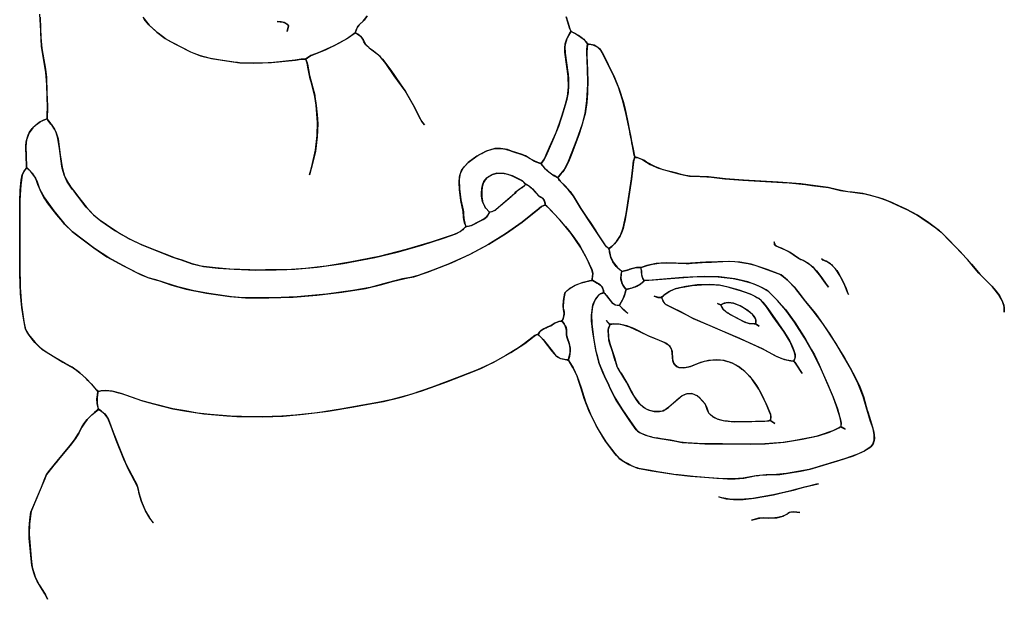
# Model space of a CAD drawing. Extents: x 0 to 8.8, y 0.1 to 11.
# Tile 5 of 11: x 4.3 to 8.8, y 0.2 to 2.8. Entities that reach past the tile are written whole.
import ezdxf

# ---------------------------------------------------------------- set-up
doc = ezdxf.new("R2010")
doc.units = 0

msp = doc.modelspace()

# ---------------------------------------------------------------- linework, layer by layer
for points in [[(4.3862, 2.8168), (4.388, 2.7653), (4.39, 2.7237), (4.3936, 2.6748), (4.4106, 2.5815), (4.4145, 2.5451), (4.4173, 2.4737), (4.4197, 2.4149), (4.4194, 2.3962), (4.4177, 2.366), (4.4174, 2.3566), (4.4009, 2.35), (4.3857, 2.3424), (4.3743, 2.3339), (4.3526, 2.3149), (4.3365, 2.2923), (4.3251, 2.2616), (4.322, 2.2306), (4.3252, 2.1415), (4.3237, 2.1333), (4.3117, 2.1173), (4.3044, 2.1007), (4.2984, 2.058), (4.2947, 1.9881), (4.2948, 1.8447), (4.2937, 1.6909), (4.2962, 1.592), (4.3023, 1.5125), (4.3128, 1.4385), (4.3207, 1.4031), (4.3337, 1.3804), (4.3632, 1.3431), (4.3692, 1.3368), (4.394, 1.3139), (4.4328, 1.2887), (4.4893, 1.2551), (4.5203, 1.237), (4.5356, 1.2287), (4.5501, 1.2189), (4.5675, 1.2054), (4.5955, 1.179), (4.6172, 1.1561), (4.642, 1.1281), (4.6449, 1.1248), (4.6468, 1.1169), (4.6437, 1.0928), (4.6447, 1.067), (4.6496, 1.043), (4.6435, 1.0356), (4.6327, 1.0267), (4.6143, 1.0103), (4.5992, 0.9945), (4.5868, 0.9785), (4.5755, 0.9609), (4.5658, 0.9429), (4.5607, 0.9337), (4.5463, 0.9096), (4.5215, 0.8768), (4.4696, 0.8141), (4.4589, 0.8008), (4.4484, 0.7878), (4.4376, 0.7743), (4.4151, 0.7461), (4.4086, 0.7316), (4.4068, 0.7269), (4.4028, 0.7164), (4.3868, 0.6765), (4.3472, 0.5829), (4.3435, 0.5703), (4.3376, 0.5217), (4.3364, 0.4756), (4.3451, 0.3665), (4.3505, 0.3264), (4.3643, 0.2823), (4.3821, 0.2463), (4.3977, 0.2214), (4.4106, 0.2006), (4.4201, 0.181), (4.4192, 0.1835), (4.4075, 0.2057), (4.3905, 0.2325), (4.3728, 0.2632), (4.3675, 0.2747), (4.3621, 0.2874), (4.3571, 0.3016), (4.3528, 0.3164), (4.349, 0.3339), (4.3468, 0.3496), (4.3372, 0.458), (4.3366, 0.5041), (4.3394, 0.5414), (4.3447, 0.5758), (4.3917, 0.6887), (4.3993, 0.7077), (4.4043, 0.7205), (4.4149, 0.7459), (4.4241, 0.7575), (4.4558, 0.7972), (4.4626, 0.8058), (4.5205, 0.8755), (4.5419, 0.9035), (4.5597, 0.932), (4.575, 0.9601), (4.584, 0.9747), (4.5997, 0.995), (4.6206, 1.0162), (4.6445, 1.0364), (4.6521, 1.0398), (4.6652, 1.0318), (4.6785, 1.0203), (4.6838, 1.0142), (4.6955, 0.9948), (4.7169, 0.9379), (4.7508, 0.8495), (4.7739, 0.7945), (4.8145, 0.718), (4.8227, 0.7032), (4.8291, 0.6864), (4.8326, 0.6635), (4.8451, 0.6231), (4.8637, 0.5799), (4.8798, 0.5524), (4.8864, 0.5424), (4.8936, 0.5334), (4.8998, 0.527), (4.8821, 0.5484), (4.8625, 0.582), (4.8446, 0.6245), (4.834, 0.6584), (4.8308, 0.6756), (4.8274, 0.6924), (4.7852, 0.7714), (4.7734, 0.7954), (4.7676, 0.8082), (4.731, 0.9008), (4.7073, 0.9633), (4.6928, 1.0004), (4.6795, 1.0192), (4.662, 1.0339), (4.6498, 1.0421), (4.645, 1.0653), (4.6436, 1.0894), (4.6438, 1.0963), (4.6471, 1.1183), (4.649, 1.1216), (4.6616, 1.1245), (4.6722, 1.126), (4.6874, 1.1262), (4.7154, 1.1227), (4.7411, 1.1163), (4.7538, 1.1121), (4.7674, 1.1078), (4.8499, 1.0789), (4.899, 1.0657), (4.9861, 1.043), (5.0402, 1.0343), (5.0878, 1.0262), (5.127, 1.0206), (5.2315, 1.0116), (5.277, 1.0091), (5.2966, 1.0092), (5.3083, 1.0092), (5.3946, 1.0071), (5.486, 1.0106), (5.5789, 1.0184), (5.6897, 1.0325), (5.8062, 1.0519), (5.8707, 1.0641), (5.9403, 1.076), (6.021, 1.0961), (6.114, 1.1249), (6.2266, 1.1658), (6.323, 1.2032), (6.3808, 1.226), (6.4479, 1.2587), (6.5168, 1.2981), (6.5799, 1.3398), (6.6217, 1.3721), (6.6316, 1.3779), (6.6398, 1.3805), (6.646, 1.3743), (6.6625, 1.3572), (6.6808, 1.3343), (6.7138, 1.2917), (6.7264, 1.2791), (6.7415, 1.271), (6.7706, 1.2654), (6.7792, 1.2608), (6.7992, 1.2283), (6.8176, 1.1892), (6.8349, 1.138), (6.8546, 1.0743), (6.8802, 1.0114), (6.9121, 0.9493), (6.9473, 0.894), (6.988, 0.8408), (7.0077, 0.8184), (7.0202, 0.81), (7.0508, 0.7918), (7.0903, 0.7754), (7.1554, 0.7626), (7.2334, 0.7502), (7.2627, 0.7457), (7.3295, 0.738), (7.4353, 0.7303), (7.4977, 0.7263), (7.5322, 0.7262), (7.5712, 0.7296), (7.6215, 0.7395), (7.6369, 0.7416), (7.6443, 0.7424), (7.6756, 0.7448), (7.7336, 0.7467), (7.8277, 0.7614), (7.871, 0.7695), (7.9959, 0.8072), (8.0678, 0.8303), (8.1138, 0.851), (8.1467, 0.872), (8.1554, 0.8831), (8.1612, 0.9014), (8.1615, 0.926), (8.1559, 0.9537), (8.145, 0.9866), (8.1254, 1.0523), (8.1119, 1.0997), (8.0892, 1.157), (8.0539, 1.2278), (7.9869, 1.3401), (7.9281, 1.4294), (7.8847, 1.4875), (7.8468, 1.5335), (7.8053, 1.5875), (7.769, 1.6254), (7.7398, 1.6497), (7.6762, 1.6744), (7.6039, 1.6977), (7.5536, 1.7076), (7.5085, 1.7108), (7.4535, 1.7095), (7.423, 1.7078), (7.3985, 1.7066), (7.3734, 1.7054), (7.3088, 1.7013), (7.2231, 1.7043), (7.1744, 1.7015), (7.132, 1.6922), (7.1072, 1.6828), (7.0858, 1.6827), (7.0799, 1.6818), (7.0674, 1.6788), (7.0615, 1.6771), (7.0555, 1.6752), (7.0494, 1.6732), (7.0432, 1.6712), (7.0192, 1.6652), (7.0079, 1.6738), (7.0029, 1.6786), (6.9982, 1.6834), (6.9937, 1.6882), (6.9858, 1.6983), (6.979, 1.7088), (6.9696, 1.7286), (6.9659, 1.741), (6.963, 1.7543), (6.9615, 1.7686), (6.9658, 1.7718), (6.9739, 1.7785), (6.9943, 1.801), (7.0123, 1.8287), (7.0253, 1.8621), (7.0381, 1.9264), (7.0626, 2.0838), (7.0652, 2.1095), (7.0683, 2.1357), (7.0725, 2.167), (7.0743, 2.174), (7.0761, 2.1789), (7.0771, 2.1814), (7.0922, 2.1797), (7.1052, 2.1746), (7.1191, 2.1679), (7.1472, 2.1501), (7.1856, 2.1327), (7.2489, 2.114), (7.2824, 2.1063), (7.2963, 2.1029), (7.3252, 2.0968), (7.3735, 2.0951), (7.403, 2.0942), (7.4244, 2.0923), (7.4847, 2.0845), (7.5667, 2.0782), (7.7463, 2.0682), (7.7763, 2.0662), (7.8355, 2.0607), (7.8507, 2.059), (7.8797, 2.055), (7.9546, 2.045), (8.0088, 2.0319), (8.1195, 2.0164), (8.1783, 2.0013), (8.2234, 1.9849), (8.2586, 1.9688), (8.2853, 1.9566), (8.3127, 1.9437), (8.3584, 1.919), (8.3769, 1.9067), (8.4141, 1.8805), (8.4272, 1.8715), (8.4397, 1.8626), (8.4514, 1.8537), (8.4635, 1.8439), (8.5085, 1.7985), (8.5502, 1.756), (8.6018, 1.6986), (8.6414, 1.651), (8.6941, 1.5983), (8.7116, 1.578), (8.7281, 1.5559), (8.7351, 1.5444), (8.7409, 1.5326), (8.7455, 1.5208), (8.7473, 1.5146), (8.75, 1.4979), (8.7501, 1.4877), (8.7498, 1.4814), (8.7491, 1.5046), (8.7418, 1.5302), (8.7258, 1.5589), (8.6969, 1.595), (8.6418, 1.6506), (8.6355, 1.6574), (8.6189, 1.6771), (8.5848, 1.7183), (8.5277, 1.7789), (8.4969, 1.8101), (8.4866, 1.8205), (8.4764, 1.8311), (8.4567, 1.8495), (8.4081, 1.8846), (8.357, 1.9198), (8.3059, 1.9468), (8.2526, 1.9714), (8.2412, 1.9767), (8.2036, 1.9929), (8.1467, 2.0097), (8.1101, 2.0177), (8.0619, 2.0236), (8.0424, 2.0262), (8.0039, 2.0325), (7.9652, 2.0418), (7.9535, 2.0451), (7.8962, 2.0523), (7.8295, 2.0612), (7.7273, 2.0694), (7.57, 2.0779), (7.4881, 2.084), (7.4115, 2.0935), (7.3712, 2.095), (7.3495, 2.0953), (7.328, 2.0963), (7.3079, 2.0999), (7.2875, 2.1048), (7.2672, 2.1096), (7.2063, 2.1256), (7.1682, 2.1398), (7.1307, 2.1599), (7.1185, 2.1683), (7.1066, 2.174), (7.0889, 2.1806), (7.0774, 2.1835), (7.0753, 2.1917), (7.0668, 2.2336), (7.0644, 2.2469), (7.0621, 2.26), (7.0597, 2.273), (7.0573, 2.2858), (7.0548, 2.2987), (7.039, 2.375), (7.0221, 2.4426), (7.0036, 2.5001), (6.9831, 2.5486), (6.9365, 2.6436), (6.9244, 2.6658), (6.911, 2.6794), (6.8932, 2.6892), (6.863, 2.6964), (6.854, 2.7084), (6.8417, 2.7202), (6.8227, 2.7338), (6.7892, 2.751), (6.7825, 2.7676), (6.7743, 2.7935), (6.7671, 2.8179)], [(6.767, 2.8183), (6.7742, 2.7938), (6.7742, 2.7938), (6.7757, 2.7896), (6.7823, 2.7681), (6.7878, 2.7513), (6.7721, 2.723), (6.7625, 2.6923), (6.7612, 2.6827), (6.7621, 2.6539), (6.7747, 2.5656), (6.7756, 2.5588), (6.7775, 2.5376), (6.7783, 2.5055), (6.7759, 2.4747), (6.7723, 2.4529), (6.7699, 2.4435), (6.7685, 2.4385), (6.7669, 2.4335), (6.7489, 2.3726), (6.7391, 2.3411), (6.7371, 2.3349), (6.7326, 2.3217), (6.7056, 2.2567), (6.6849, 2.2119), (6.673, 2.1848), (6.666, 2.1704), (6.6532, 2.1536), (6.6386, 2.1577), (6.6185, 2.1668), (6.6039, 2.1756), (6.5824, 2.1881), (6.5677, 2.1946), (6.5203, 2.2101), (6.5011, 2.2168), (6.4704, 2.2221), (6.4444, 2.222), (6.4056, 2.2096), (6.3631, 2.1873), (6.3242, 2.1579), (6.2992, 2.1307), (6.2878, 2.108), (6.2835, 2.0808), (6.2836, 2.0394), (6.2899, 1.9894), (6.3005, 1.9428), (6.3019, 1.9345), (6.3025, 1.9252), (6.3032, 1.9043), (6.3081, 1.8834), (6.3103, 1.877), (6.3133, 1.8697), (6.309, 1.8641), (6.304, 1.859), (6.2989, 1.8543), (6.2937, 1.85), (6.2884, 1.846), (6.283, 1.8425), (6.2774, 1.8393), (6.2601, 1.832), (6.1602, 1.7987), (6.0435, 1.7639), (5.9213, 1.7334), (5.7881, 1.7068), (5.6806, 1.6893), (5.5877, 1.6784), (5.5024, 1.6733), (5.4353, 1.6727), (5.4065, 1.6722), (5.3778, 1.6717), (5.335, 1.6721), (5.2448, 1.6763), (5.1793, 1.6811), (5.125, 1.688), (5.1158, 1.6896), (5.1073, 1.6913), (5.0988, 1.693), (5.0906, 1.695), (5.0747, 1.6994), (5.0289, 1.7158), (4.999, 1.726), (4.9843, 1.7308), (4.9144, 1.7588), (4.8565, 1.7811), (4.8357, 1.7901), (4.7853, 1.8147), (4.7749, 1.8202), (4.7458, 1.8371), (4.6864, 1.8756), (4.6533, 1.8993), (4.6232, 1.9264), (4.5953, 1.9569), (4.5753, 1.9813), (4.5569, 2.0053), (4.5504, 2.0138), (4.5443, 2.022), (4.5381, 2.0301), (4.5319, 2.0383), (4.5258, 2.0466), (4.5078, 2.074), (4.4988, 2.0922), (4.495, 2.1021), (4.4862, 2.1324), (4.4841, 2.1426), (4.4735, 2.2211), (4.4664, 2.2685), (4.4585, 2.295), (4.4513, 2.3096), (4.441, 2.3252), (4.4352, 2.3327), (4.4233, 2.3489), (4.4195, 2.3537), (4.4175, 2.359), (4.4179, 2.3767), (4.4194, 2.4067), (4.4186, 2.4567), (4.4161, 2.5099), (4.4125, 2.5668), (4.3966, 2.6564), (4.3926, 2.6836), (4.3917, 2.6923), (4.3906, 2.7071), (4.3889, 2.7541), (4.3848, 2.8306)], [(4.8515, 2.8164), (4.8803, 2.7805), (4.9143, 2.7482), (4.9517, 2.7205), (4.996, 2.6958), (5.0135, 2.6872), (5.0319, 2.6774), (5.0662, 2.6592), (5.1118, 2.6411), (5.1618, 2.6291), (5.2299, 2.6185), (5.2901, 2.6099), (5.3511, 2.6077), (5.4329, 2.611), (5.5425, 2.6214), (5.5673, 2.6255), (5.5857, 2.626), (5.5892, 2.6245), (5.5923, 2.6165), (5.5946, 2.6097), (5.5963, 2.6034), (5.6058, 2.552), (5.6288, 2.4633), (5.6302, 2.4567), (5.636, 2.416), (5.6402, 2.3744), (5.6417, 2.3542), (5.6428, 2.3332), (5.6404, 2.2747), (5.6328, 2.21), (5.6194, 2.1541), (5.6132, 2.1315), (5.6077, 2.1131), (5.6047, 2.1029), (5.6139, 2.1344), (5.6226, 2.167), (5.6272, 2.1873), (5.6327, 2.2145), (5.6406, 2.2807), (5.6422, 2.3392), (5.6356, 2.4184), (5.6301, 2.4573), (5.6129, 2.5238), (5.6091, 2.5378), (5.6008, 2.575), (5.5994, 2.583), (5.5949, 2.6084), (5.5889, 2.6256), (5.5958, 2.6323), (5.605, 2.6389), (5.6096, 2.6415), (5.6773, 2.6686), (5.7415, 2.7003), (5.7731, 2.7177), (5.8126, 2.7456), (5.8213, 2.7406), (5.8324, 2.7327), (5.8393, 2.7263), (5.8478, 2.7147), (5.8576, 2.6962), (5.8759, 2.677), (5.9118, 2.6504), (5.936, 2.6265), (5.9729, 2.576), (6.0153, 2.5144), (6.0395, 2.4802), (6.0765, 2.4162), (6.0967, 2.3753), (6.1095, 2.3508), (6.1182, 2.3377), (6.1254, 2.3292), (6.114, 2.3436), (6.1017, 2.365), (6.0804, 2.4089), (6.0378, 2.4827), (5.9891, 2.5515), (5.9512, 2.6072), (5.9255, 2.6383), (5.8894, 2.6666), (5.8822, 2.6721), (5.8738, 2.6786), (5.8665, 2.6854), (5.8608, 2.6916), (5.8548, 2.7001), (5.852, 2.7053), (5.8469, 2.7162), (5.8438, 2.7209), (5.84, 2.7255), (5.824, 2.7388), (5.8128, 2.7461), (5.8193, 2.7658), (5.8219, 2.7706), (5.8247, 2.7751), (5.8279, 2.7792), (5.8332, 2.7848), (5.8485, 2.7979), (5.8643, 2.82)], [(5.866, 2.8226), (5.8525, 2.8024), (5.8473, 2.7967), (5.8295, 2.781), (5.8211, 2.7692), (5.8139, 2.75), (5.8129, 2.7466), (5.806, 2.7406), (5.7768, 2.7201), (5.7388, 2.6987), (5.714, 2.6857), (5.7022, 2.6801), (5.6797, 2.6695), (5.645, 2.6552), (5.6116, 2.6426), (5.5871, 2.6259), (5.5672, 2.6255), (5.54, 2.6211), (5.4426, 2.6117), (5.3921, 2.6086), (5.3724, 2.608), (5.354, 2.6077), (5.3167, 2.6082), (5.2885, 2.61), (5.2797, 2.6109), (5.2623, 2.613), (5.2536, 2.6143), (5.2019, 2.6223), (5.1566, 2.6299), (5.1121, 2.641), (5.0833, 2.6517), (5.0757, 2.6549), (5.0686, 2.658), (5.053, 2.6657), (4.9953, 2.6962), (4.9776, 2.7051), (4.9541, 2.7189), (4.9199, 2.7436), (4.8945, 2.7659), (4.8789, 2.782), (4.8575, 2.8079)]]:
    msp.add_lwpolyline(points)
for points in [[(5.4685, 2.7959), (5.4591, 2.7961), (5.4728, 2.7959), (5.4867, 2.7941), (5.4972, 2.7899), (5.5046, 2.7843), (5.51, 2.7776), (5.5039, 2.7514), (5.5101, 2.7766), (5.5035, 2.7853), (5.4913, 2.7927), (5.4765, 2.7956), (5.4686, 2.7959), (5.4685, 2.7959)], [(6.8399, 2.7216), (6.8465, 2.7161), (6.8523, 2.7104), (6.8574, 2.7044), (6.8619, 2.6979), (6.8634, 2.6899), (6.8617, 2.6776), (6.8608, 2.656), (6.8611, 2.6489), (6.8625, 2.6043), (6.8633, 2.5821), (6.864, 2.5599), (6.8647, 2.5379), (6.8646, 2.516), (6.8643, 2.4936), (6.8637, 2.4727), (6.8623, 2.4509), (6.8603, 2.4299), (6.8545, 2.389), (6.8524, 2.3791), (6.8502, 2.3694), (6.8368, 2.3218), (6.8238, 2.284), (6.7924, 2.1989), (6.7802, 2.1693), (6.7613, 2.1289), (6.7583, 2.1247), (6.7519, 2.1164), (6.7445, 2.1085), (6.7318, 2.0934), (6.7296, 2.0904), (6.7205, 2.0946), (6.7126, 2.099), (6.7061, 2.1028), (6.6963, 2.1094), (6.6821, 2.1204), (6.6741, 2.1277), (6.6708, 2.1308), (6.6576, 2.1471), (6.6536, 2.1534), (6.6618, 2.1648), (6.6688, 2.1758), (6.6761, 2.1935), (6.6923, 2.228), (6.7218, 2.2945), (6.7389, 2.3406), (6.7468, 2.3679), (6.7635, 2.4231), (6.773, 2.4577), (6.778, 2.4992), (6.7764, 2.55), (6.7629, 2.6469), (6.7616, 2.6574), (6.7607, 2.6757), (6.763, 2.6951), (6.7688, 2.7145), (6.7802, 2.7393), (6.7865, 2.7493), (6.7895, 2.7508), (6.8059, 2.7433), (6.8268, 2.7311), (6.8399, 2.7216)], [(6.9277, 2.6608), (6.9297, 2.6576), (6.9855, 2.5437), (7.0071, 2.4904), (7.0245, 2.4343), (7.0319, 2.4057), (7.0447, 2.3489), (7.0557, 2.2947), (7.0583, 2.2809), (7.063, 2.255), (7.0712, 2.2112), (7.0766, 2.1875), (7.0762, 2.1793), (7.0717, 2.1609), (7.0626, 2.0829), (7.0417, 1.9454), (7.0326, 1.8936), (7.0285, 1.8742), (7.0248, 1.8602), (7.0175, 1.8399), (7.0111, 1.8261), (7.0071, 1.8192), (7.0026, 1.8122), (6.9977, 1.805), (6.992, 1.7978), (6.9857, 1.7905), (6.9714, 1.7762), (6.9619, 1.7689), (6.9554, 1.7726), (6.9501, 1.7772), (6.942, 1.7866), (6.9174, 1.823), (6.8939, 1.8593), (6.8821, 1.8777), (6.8316, 1.9529), (6.8, 2.0062), (6.7768, 2.0363), (6.7366, 2.0777), (6.7337, 2.0821), (6.7311, 2.087), (6.73, 2.0895), (6.737, 2.1), (6.7431, 2.1071), (6.7587, 2.1252), (6.7779, 2.1645), (6.8151, 2.2604), (6.8404, 2.3332), (6.8527, 2.3806), (6.861, 2.4372), (6.8644, 2.5133), (6.863, 2.5894), (6.8621, 2.6116), (6.8616, 2.6225), (6.8608, 2.6544), (6.8611, 2.6715), (6.8642, 2.6946), (6.8671, 2.6945), (6.8795, 2.693), (6.8884, 2.6908), (6.904, 2.6841), (6.9099, 2.6803), (6.9172, 2.6744), (6.9277, 2.6608)], [(4.4362, 2.3313), (4.439, 2.3278), (4.4512, 2.3097), (4.4591, 2.2935), (4.4671, 2.2657), (4.4767, 2.1933), (4.4857, 2.1351), (4.4972, 2.0968), (4.5156, 2.0612), (4.5255, 2.047), (4.5429, 2.024), (4.5524, 2.0115), (4.5607, 2.0007), (4.5942, 1.9583), (4.6281, 1.9217), (4.6604, 1.894), (4.7247, 1.8506), (4.7843, 1.8153), (4.8459, 1.786), (4.9302, 1.7527), (4.9871, 1.7299), (5.0141, 1.7212), (5.0206, 1.7189), (5.0738, 1.6997), (5.1252, 1.688), (5.1925, 1.68), (5.265, 1.6754), (5.3626, 1.6717), (5.4273, 1.6727), (5.4457, 1.6729), (5.4552, 1.673), (5.5393, 1.6749), (5.6403, 1.684), (5.7578, 1.7015), (5.9004, 1.7291), (6.0015, 1.7529), (6.1131, 1.7842), (6.2115, 1.8155), (6.268, 1.8351), (6.2878, 1.8457), (6.3057, 1.8607), (6.312, 1.8677), (6.3385, 1.8734), (6.391, 1.9004), (6.4034, 1.9083), (6.4132, 1.9196), (6.4199, 1.9341), (6.4312, 1.9359), (6.4465, 1.9426), (6.4696, 1.9633), (6.5184, 2.0042), (6.5353, 2.0193), (6.5397, 2.025), (6.555, 2.0375), (6.5675, 2.0451), (6.5785, 2.0546), (6.5813, 2.0577), (6.5857, 2.0587), (6.5925, 2.0558), (6.5982, 2.0524), (6.6031, 2.049), (6.6074, 2.0458), (6.6145, 2.0392), (6.642, 2.0079), (6.6442, 2.0057), (6.6529, 2.0019), (6.6578, 1.9988), (6.6668, 1.988), (6.6716, 1.9744), (6.6725, 1.9695), (6.6706, 1.9655), (6.6581, 1.9609), (6.6453, 1.9514), (6.6389, 1.9458), (6.5684, 1.889), (6.4927, 1.8355), (6.4122, 1.7862), (6.3273, 1.741), (6.2955, 1.7257), (6.2306, 1.6971), (6.1642, 1.6708), (6.1306, 1.6583), (6.0968, 1.6465), (6.0625, 1.6375), (6.0266, 1.6311), (5.9575, 1.6131), (5.8801, 1.593), (5.8022, 1.5791), (5.6818, 1.5625), (5.6484, 1.5587), (5.549, 1.5501), (5.4403, 1.5457), (5.3252, 1.5457), (5.3051, 1.5463), (5.2527, 1.5503), (5.1688, 1.5621), (5.14, 1.5669), (5.0819, 1.5778), (5.0089, 1.5953), (4.9525, 1.6133), (4.9383, 1.6186), (4.9101, 1.6275), (4.8748, 1.6369), (4.8451, 1.6493), (4.8241, 1.6592), (4.8042, 1.6693), (4.7835, 1.6798), (4.7635, 1.6905), (4.6966, 1.7268), (4.6322, 1.7691), (4.5881, 1.8017), (4.5327, 1.8444), (4.4972, 1.8798), (4.4883, 1.8896), (4.4794, 1.9001), (4.4706, 1.9106), (4.4615, 1.9216), (4.4448, 1.9428), (4.4203, 1.9756), (4.4123, 1.9874), (4.405, 1.9988), (4.3984, 2.0098), (4.3919, 2.0216), (4.3759, 2.0583), (4.37, 2.0776), (4.3672, 2.084), (4.3603, 2.0957), (4.352, 2.1074), (4.3428, 2.1194), (4.3252, 2.1371), (4.3227, 2.1932), (4.3219, 2.2184), (4.322, 2.2315), (4.3221, 2.2387), (4.3225, 2.2455), (4.3233, 2.2524), (4.3283, 2.273), (4.3336, 2.2865), (4.337, 2.2931), (4.3408, 2.2996), (4.3499, 2.312), (4.3697, 2.33), (4.3875, 2.3434), (4.4097, 2.3538), (4.4144, 2.3555), (4.4184, 2.3552), (4.4307, 2.3392), (4.4336, 2.335), (4.4362, 2.3313), (4.4362, 2.3313)], [(6.5203, 2.2102), (6.5244, 2.209), (6.5715, 2.1935), (6.5871, 2.186), (6.6111, 2.1713), (6.6235, 2.164), (6.6305, 2.1609), (6.6459, 2.1554), (6.6538, 2.1531), (6.6578, 2.1468), (6.6629, 2.1399), (6.6683, 2.1334), (6.6882, 2.1155), (6.7135, 2.0985), (6.7299, 2.0897), (6.7397, 2.074), (6.7618, 2.0527), (6.7852, 2.0267), (6.8019, 2.0035), (6.8334, 1.9504), (6.8642, 1.905), (6.8757, 1.8876), (6.8981, 1.8531), (6.9091, 1.8361), (6.9426, 1.7858), (6.9574, 1.771), (6.9618, 1.7624), (6.9682, 1.7331), (6.9801, 1.707), (6.9976, 1.6841), (7.0168, 1.6666), (7.0143, 1.6361), (7.0155, 1.6256), (7.0215, 1.6063), (7.0306, 1.593), (7.0381, 1.5842), (7.0374, 1.5802), (7.0355, 1.5724), (7.0297, 1.5532), (7.0267, 1.5457), (7.0243, 1.5402), (7.018, 1.5286), (7.0098, 1.5147), (7.0055, 1.5117), (6.9973, 1.5118), (6.9899, 1.5133), (6.9779, 1.5201), (6.9451, 1.5617), (6.9377, 1.568), (6.933, 1.5892), (6.9282, 1.5974), (6.921, 1.6041), (6.896, 1.619), (6.8875, 1.6241), (6.885, 1.6302), (6.8868, 1.6403), (6.888, 1.6564), (6.8836, 1.673), (6.8626, 1.7205), (6.8318, 1.7754), (6.7892, 1.837), (6.7397, 1.8972), (6.6802, 1.9603), (6.6742, 1.9652), (6.6694, 1.9821), (6.6658, 1.9894), (6.6605, 1.9961), (6.6536, 2.0014), (6.6452, 2.0053), (6.6332, 2.0175), (6.6105, 2.0429), (6.5967, 2.0533), (6.5816, 2.0619), (6.5761, 2.0692), (6.5695, 2.075), (6.5236, 2.0977), (6.487, 2.109), (6.4528, 2.1102), (6.433, 2.1048), (6.4137, 2.0929), (6.3984, 2.0772), (6.3923, 2.0679), (6.3865, 2.0488), (6.3847, 2.0293), (6.3849, 2.002), (6.39, 1.9761), (6.4027, 1.9537), (6.4195, 1.9334), (6.4102, 1.9154), (6.4066, 1.9112), (6.4027, 1.9077), (6.3965, 1.9033), (6.3422, 1.8747), (6.3383, 1.8733), (6.3281, 1.8706), (6.3141, 1.8694), (6.3112, 1.8747), (6.3076, 1.885), (6.3053, 1.8938), (6.3041, 1.8989), (6.3026, 1.912), (6.3014, 1.9371), (6.2904, 1.9867), (6.2866, 2.01), (6.2838, 2.0348), (6.2825, 2.0676), (6.2845, 2.0929), (6.2854, 2.0994), (6.2939, 2.1225), (6.3052, 2.1386), (6.324, 2.1578), (6.3349, 2.1672), (6.3588, 2.1847), (6.3714, 2.1925), (6.378, 2.1962), (6.3848, 2.1998), (6.3916, 2.2033), (6.3986, 2.2066), (6.4057, 2.2097), (6.4129, 2.2127), (6.4278, 2.2178), (6.4433, 2.2218), (6.4675, 2.2224), (6.4838, 2.2204), (6.492, 2.2188), (6.5171, 2.2117), (6.5203, 2.2102)], [(4.3659, 2.0867), (4.3708, 2.0755), (4.3837, 2.0388), (4.4054, 1.9981), (4.4479, 1.939), (4.4953, 1.882), (4.5307, 1.8462), (4.5506, 1.831), (4.6289, 1.7718), (4.6883, 1.7319), (4.7636, 1.6905), (4.8437, 1.65), (4.8777, 1.6361), (4.9151, 1.6263), (4.9213, 1.6246), (4.9829, 1.6032), (5.0475, 1.5855), (5.1386, 1.5672), (5.2449, 1.5512), (5.3159, 1.546), (5.4219, 1.5455), (5.5311, 1.549), (5.639, 1.5577), (5.7516, 1.5717), (5.8589, 1.5888), (5.9329, 1.6065), (5.979, 1.6194), (6.0054, 1.6264), (6.0313, 1.6324), (6.0439, 1.6346), (6.0501, 1.6357), (6.0773, 1.6408), (6.1391, 1.6614), (6.2488, 1.7048), (6.3349, 1.7448), (6.4177, 1.7894), (6.4975, 1.8389), (6.5677, 1.8885), (6.6353, 1.9432), (6.6553, 1.9595), (6.6659, 1.964), (6.6741, 1.9652), (6.694, 1.9463), (6.7174, 1.9219), (6.7646, 1.8682), (6.7787, 1.8508), (6.8052, 1.8156), (6.8287, 1.7805), (6.8598, 1.7259), (6.8832, 1.6739), (6.8879, 1.6573), (6.887, 1.6418), (6.8826, 1.6252), (6.8797, 1.6245), (6.8731, 1.6225), (6.8619, 1.6197), (6.8554, 1.6181), (6.8429, 1.6148), (6.8106, 1.6036), (6.782, 1.5875), (6.7621, 1.57), (6.7592, 1.5581), (6.7566, 1.5432), (6.7534, 1.5091), (6.7541, 1.4971), (6.7559, 1.4894), (6.7575, 1.4787), (6.7575, 1.4707), (6.754, 1.4534), (6.7514, 1.4467), (6.7442, 1.4404), (6.7336, 1.4385), (6.7153, 1.4309), (6.6996, 1.4198), (6.6817, 1.4126), (6.666, 1.4058), (6.6587, 1.4011), (6.6517, 1.3965), (6.6458, 1.3904), (6.6411, 1.3827), (6.6258, 1.3748), (6.5787, 1.3389), (6.5509, 1.3198), (6.4942, 1.2844), (6.4346, 1.2517), (6.366, 1.2197), (6.2716, 1.1831), (6.1611, 1.1413), (6.0644, 1.1089), (5.9739, 1.0836), (5.9151, 1.0714), (5.8475, 1.0601), (5.7451, 1.0411), (5.641, 1.0256), (5.5424, 1.0149), (5.4797, 1.0102), (5.458, 1.0091), (5.4367, 1.0081), (5.3791, 1.0072), (5.2974, 1.0092), (5.2476, 1.0104), (5.156, 1.0177), (5.0985, 1.0239), (5.0422, 1.0339), (4.9863, 1.0429), (4.8983, 1.0659), (4.8426, 1.0813), (4.826, 1.0867), (4.7536, 1.1122), (4.712, 1.1232), (4.6842, 1.1264), (4.6625, 1.1247), (4.6499, 1.1219), (4.6423, 1.1278), (4.6184, 1.1548), (4.6025, 1.1717), (4.5945, 1.18), (4.5656, 1.2068), (4.5309, 1.2314), (4.5002, 1.248), (4.4532, 1.2761), (4.4181, 1.2974), (4.3988, 1.3102), (4.3926, 1.315), (4.3866, 1.32), (4.3679, 1.3381), (4.3622, 1.3442), (4.3565, 1.3508), (4.336, 1.3768), (4.3268, 1.3908), (4.3202, 1.4043), (4.3102, 1.4533), (4.3035, 1.5017), (4.2977, 1.5659), (4.2941, 1.6539), (4.2945, 1.8242), (4.2943, 1.9497), (4.2949, 1.9991), (4.2955, 2.0154), (4.2963, 2.0315), (4.3004, 2.0785), (4.3051, 2.1031), (4.3149, 2.1224), (4.3257, 2.1349), (4.3369, 2.1255), (4.3499, 2.1108), (4.3583, 2.0988), (4.3623, 2.0928), (4.3659, 2.0868), (4.3659, 2.0867)], [(6.467, 2.1105), (6.4699, 2.1106), (6.4757, 2.1105), (6.495, 2.1073), (6.5025, 2.1053), (6.5102, 2.1029), (6.523, 2.0979), (6.5566, 2.082), (6.5628, 2.0789), (6.5715, 2.0736), (6.5809, 2.063), (6.5828, 2.0595), (6.5742, 2.0504), (6.5639, 2.0428), (6.5404, 2.0258), (6.5344, 2.0183), (6.514, 2.0004), (6.4601, 1.9542), (6.4481, 1.9436), (6.4372, 1.9378), (6.4299, 1.9356), (6.4207, 1.9342), (6.4042, 1.9517), (6.399, 1.9589), (6.3883, 1.9814), (6.3854, 1.9966), (6.3845, 2.0057), (6.3844, 2.0268), (6.3848, 2.0337), (6.3854, 2.0407), (6.3896, 2.0616), (6.3924, 2.0681), (6.395, 2.0727), (6.4003, 2.0798), (6.4085, 2.0885), (6.4137, 2.093), (6.4314, 2.1042), (6.4563, 2.1107), (6.467, 2.1105), (6.467, 2.1105)], [(7.7079, 1.7991), (7.7083, 1.7867), (7.7135, 1.7833), (7.7369, 1.7719), (7.7586, 1.7627), (7.7747, 1.7549), (7.8145, 1.7278), (7.8289, 1.7197), (7.839, 1.7157), (7.8466, 1.7122), (7.869, 1.6979), (7.8832, 1.6857), (7.8917, 1.6772), (7.8999, 1.6682), (7.9245, 1.6362), (7.9444, 1.6073), (7.95, 1.5997), (7.9547, 1.5941), (7.937, 1.6181), (7.9151, 1.6491), (7.8911, 1.6778), (7.8658, 1.7002), (7.8397, 1.7154), (7.8208, 1.7236), (7.7815, 1.7509), (7.7417, 1.7699), (7.7213, 1.7788), (7.7146, 1.7825), (7.7079, 1.7991)], [(7.3155, 1.7013), (7.3245, 1.7018), (7.3502, 1.7039), (7.3609, 1.7048), (7.3821, 1.7059), (7.4254, 1.708), (7.5013, 1.7111), (7.5298, 1.7102), (7.5433, 1.709), (7.5806, 1.7032), (7.5914, 1.7009), (7.6035, 1.6978), (7.6145, 1.6948), (7.6255, 1.6917), (7.6971, 1.6671), (7.7367, 1.6512), (7.7562, 1.6368), (7.767, 1.6274), (7.7986, 1.5955), (7.8159, 1.5746), (7.8495, 1.5302), (7.8951, 1.4744), (7.9067, 1.4591), (7.9607, 1.3813), (8.0241, 1.279), (8.0289, 1.2712), (8.0532, 1.229), (8.0756, 1.1862), (8.0857, 1.1649), (8.0955, 1.1425), (8.1122, 1.0986), (8.1191, 1.0768), (8.1301, 1.0376), (8.1327, 1.0294), (8.1397, 1.0054), (8.1523, 0.9643), (8.1598, 0.9382), (8.1619, 0.9101), (8.1611, 0.9005), (8.1565, 0.8851), (8.1481, 0.8733), (8.1191, 0.8538), (8.1032, 0.8452), (8.0828, 0.8362), (8.0263, 0.8165), (7.8922, 0.7757), (7.8674, 0.7686), (7.7648, 0.7509), (7.7193, 0.7458), (7.6728, 0.7446), (7.6264, 0.74), (7.5684, 0.7291), (7.5248, 0.7257), (7.4496, 0.7286), (7.3418, 0.7374), (7.2739, 0.7443), (7.2547, 0.7465), (7.2465, 0.7474), (7.1805, 0.7586), (7.1481, 0.7636), (7.1034, 0.7718), (7.0966, 0.7735), (7.0885, 0.7759), (7.0811, 0.7784), (7.0673, 0.7838), (7.0601, 0.787), (7.0518, 0.7912), (7.0446, 0.7951), (7.0225, 0.8083), (7.0153, 0.8131), (7.0078, 0.8183), (6.9952, 0.8323), (6.9862, 0.8429), (6.9778, 0.8531), (6.9449, 0.8973), (6.9372, 0.9086), (6.9021, 0.9672), (6.8728, 1.0277), (6.849, 1.0903), (6.8411, 1.1157), (6.831, 1.1494), (6.8251, 1.1664), (6.817, 1.1909), (6.7979, 1.2308), (6.78, 1.2596), (6.7776, 1.2677), (6.7845, 1.2971), (6.785, 1.3159), (6.7822, 1.3341), (6.7705, 1.3693), (6.7679, 1.3779), (6.7691, 1.3872), (6.7692, 1.3968), (6.7677, 1.4062), (6.7607, 1.4234), (6.7492, 1.4403), (6.755, 1.4572), (6.7575, 1.4744), (6.7569, 1.484), (6.7552, 1.4924), (6.7534, 1.5093), (6.7537, 1.5176), (6.7544, 1.5259), (6.7553, 1.5342), (6.7579, 1.551), (6.7611, 1.5685), (6.7649, 1.5732), (6.7714, 1.5794), (6.7784, 1.585), (6.7857, 1.59), (6.7931, 1.5947), (6.8006, 1.5988), (6.8082, 1.6026), (6.816, 1.6059), (6.824, 1.6089), (6.832, 1.6117), (6.8423, 1.6146), (6.8508, 1.617), (6.8596, 1.6192), (6.8689, 1.6215), (6.8787, 1.6242), (6.8873, 1.6241), (6.9076, 1.6123), (6.9132, 1.609), (6.9246, 1.6015), (6.9294, 1.5957), (6.9321, 1.5912), (6.9358, 1.5793), (6.9368, 1.5705), (6.9211, 1.5632), (6.91, 1.5539), (6.8969, 1.535), (6.8867, 1.5059), (6.8823, 1.4711), (6.8832, 1.4272), (6.8929, 1.3552), (6.902, 1.3049), (6.907, 1.2852), (6.9169, 1.2484), (6.9412, 1.1905), (6.9496, 1.1729), (6.954, 1.1635), (6.9583, 1.1545), (6.9621, 1.1462), (6.9847, 1.0991), (7.0188, 1.0431), (7.0584, 0.986), (7.0769, 0.9599), (7.0896, 0.942), (7.0988, 0.9367), (7.1263, 0.9241), (7.1644, 0.9134), (7.2563, 0.8981), (7.2919, 0.8914), (7.3449, 0.8875), (7.3945, 0.8855), (7.6009, 0.8831), (7.668, 0.885), (7.753, 0.8921), (7.8359, 0.9059), (7.9076, 0.9218), (7.9596, 0.9384), (8.0008, 0.9575), (8.0091, 0.9623), (8.0301, 0.9512), (8.011, 0.9614), (8.0117, 0.9783), (8.0065, 1.0019), (7.9918, 1.0514), (7.9754, 1.0977), (7.9509, 1.1543), (7.9207, 1.2231), (7.8881, 1.2915), (7.8462, 1.3645), (7.8007, 1.4353), (7.761, 1.4896), (7.7236, 1.5338), (7.6837, 1.5735), (7.6727, 1.5818), (7.6368, 1.6007), (7.5893, 1.6181), (7.5305, 1.6318), (7.4591, 1.641), (7.3924, 1.6429), (7.2951, 1.638), (7.1889, 1.6288), (7.1558, 1.626), (7.1393, 1.6247), (7.1199, 1.6236), (7.1146, 1.6334), (7.1108, 1.6421), (7.109, 1.6492), (7.1077, 1.6617), (7.1071, 1.6827), (7.1152, 1.6862), (7.1247, 1.6898), (7.1331, 1.6925), (7.1576, 1.6986), (7.1884, 1.703), (7.1958, 1.7036), (7.2378, 1.7041), (7.3104, 1.7013), (7.3155, 1.7013)], [(7.9221, 1.7226), (7.9258, 1.7201), (7.926, 1.7175), (7.928, 1.7183), (7.9493, 1.7092), (7.9674, 1.6961), (7.973, 1.6909), (7.9917, 1.6691), (7.9996, 1.6575), (8.0188, 1.622), (8.034, 1.5874), (8.0407, 1.5704), (8.0447, 1.5602), (8.042, 1.5673), (8.0278, 1.602), (8.0084, 1.6421), (7.9854, 1.677), (7.9636, 1.6992), (7.9439, 1.712), (7.9323, 1.7168), (7.9221, 1.7226)], [(7.1115, 1.6405), (7.1142, 1.6344), (7.1189, 1.6222), (7.1115, 1.6143), (7.1055, 1.609), (7.1003, 1.6056), (7.0891, 1.5995), (7.0824, 1.5966), (7.0767, 1.5943), (7.0707, 1.5923), (7.0643, 1.5903), (7.0498, 1.5864), (7.041, 1.5844), (7.0363, 1.5861), (7.0261, 1.5988), (7.0198, 1.6096), (7.0146, 1.6299), (7.0155, 1.6527), (7.0195, 1.6652), (7.0448, 1.6717), (7.0606, 1.6768), (7.0664, 1.6785), (7.0774, 1.6813), (7.084, 1.6824), (7.1004, 1.6832), (7.104, 1.6831), (7.1074, 1.6678), (7.1083, 1.6532), (7.1099, 1.6451), (7.1115, 1.6405)], [(6.9152, 1.2528), (6.9128, 1.2615), (6.9006, 1.3094), (6.8871, 1.3911), (6.8822, 1.4423), (6.8821, 1.4691), (6.8826, 1.4786), (6.8885, 1.5133), (6.891, 1.5217), (6.903, 1.5454), (6.9168, 1.5605), (6.923, 1.5643), (6.9369, 1.5686), (6.9495, 1.5568), (6.975, 1.5229), (6.9889, 1.5137), (7.0077, 1.512), (7.0455, 1.4749), (7.0381, 1.4814), (7.0286, 1.4903), (7.0101, 1.5092), (7.0113, 1.5174), (7.0217, 1.5354), (7.0287, 1.5507), (7.034, 1.5671), (7.0361, 1.5751), (7.0382, 1.5837), (7.0449, 1.5854), (7.0609, 1.5894), (7.0744, 1.5936), (7.0807, 1.5959), (7.0873, 1.5987), (7.1052, 1.6088), (7.1163, 1.6198), (7.1221, 1.6237), (7.1622, 1.6267), (7.2584, 1.635), (7.3401, 1.641), (7.3803, 1.6427), (7.4001, 1.643), (7.4191, 1.6429), (7.4375, 1.6424), (7.4553, 1.6413), (7.5231, 1.6331), (7.5636, 1.625), (7.6036, 1.6136), (7.6167, 1.6089), (7.6539, 1.5925), (7.6794, 1.5774), (7.7152, 1.5429), (7.7592, 1.4924), (7.8034, 1.432), (7.8497, 1.3589), (7.8781, 1.3103), (7.8903, 1.2876), (7.9122, 1.2423), (7.9414, 1.1759), (7.9762, 1.0959), (7.9946, 1.043), (8.0105, 0.9871), (8.0118, 0.9767), (8.0103, 0.9651), (8.0081, 0.9616), (7.9809, 0.947), (7.9645, 0.94), (7.9213, 0.9252), (7.9027, 0.9202), (7.8838, 0.9157), (7.7967, 0.899), (7.7496, 0.8913), (7.645, 0.8834), (7.631, 0.8832), (7.4747, 0.8845), (7.394, 0.8855), (7.3866, 0.8855), (7.3114, 0.8895), (7.2833, 0.8925), (7.2397, 0.9007), (7.1969, 0.9071), (7.1817, 0.9098), (7.1746, 0.9112), (7.1594, 0.914), (7.1522, 0.9162), (7.1384, 0.9198), (7.1305, 0.9222), (7.1083, 0.9316), (7.0942, 0.9388), (7.0886, 0.9431), (7.0846, 0.9488), (7.0557, 0.9891), (7.0371, 1.0157), (6.9968, 1.0776), (6.9922, 1.0854), (6.9691, 1.13), (6.9599, 1.1501), (6.9469, 1.1779), (6.9334, 1.2072), (6.9152, 1.2528)], [(7.2598, 1.5859), (7.2537, 1.5839), (7.231, 1.5736), (7.2093, 1.5573), (7.2031, 1.5513), (7.1961, 1.5467), (7.1865, 1.547), (7.1661, 1.5531), (7.1824, 1.5477), (7.1975, 1.5467), (7.1998, 1.5442), (7.2095, 1.525), (7.2164, 1.5173), (7.251, 1.4991), (7.3055, 1.4721), (7.3404, 1.453), (7.462, 1.4003), (7.5512, 1.3627), (7.6167, 1.3334), (7.6275, 1.3288), (7.6612, 1.3122), (7.7204, 1.28), (7.7553, 1.2663), (7.7838, 1.2607), (7.7939, 1.2599), (7.8016, 1.2545), (7.8297, 1.2119), (7.835, 1.2033), (7.8332, 1.2063), (7.8079, 1.2457), (7.8005, 1.2559), (7.7982, 1.2612), (7.8028, 1.2739), (7.8039, 1.2863), (7.7997, 1.3032), (7.7805, 1.3461), (7.7523, 1.3928), (7.7046, 1.4605), (7.6745, 1.5048), (7.6507, 1.5322), (7.6397, 1.5427), (7.6014, 1.5618), (7.5498, 1.5806), (7.4997, 1.5948), (7.4613, 1.6035), (7.4151, 1.6068), (7.3607, 1.604), (7.3089, 1.5966), (7.2671, 1.5879), (7.2598, 1.5859)], [(7.4992, 1.595), (7.508, 1.5928), (7.5593, 1.5779), (7.572, 1.5734), (7.5981, 1.5633), (7.6114, 1.5574), (7.6241, 1.5512), (7.6305, 1.5479), (7.6421, 1.5407), (7.6571, 1.5255), (7.6757, 1.5031), (7.68, 1.4971), (7.711, 1.4516), (7.7552, 1.3887), (7.7629, 1.3766), (7.7774, 1.3519), (7.7847, 1.3382), (7.7967, 1.3114), (7.7996, 1.3034), (7.8038, 1.2889), (7.8036, 1.2777), (7.799, 1.2629), (7.797, 1.2597), (7.7846, 1.2606), (7.7651, 1.2637), (7.7493, 1.268), (7.7397, 1.2715), (7.7129, 1.2837), (7.6556, 1.3151), (7.5788, 1.3498), (7.429, 1.4141), (7.344, 1.451), (7.2855, 1.482), (7.2203, 1.514), (7.2157, 1.5179), (7.2059, 1.5306), (7.1996, 1.5477), (7.2017, 1.5498), (7.2056, 1.5539), (7.2135, 1.5611), (7.2374, 1.5771), (7.2553, 1.5846), (7.2647, 1.5874), (7.2745, 1.5897), (7.2845, 1.5919), (7.3048, 1.5962), (7.3367, 1.6011), (7.3479, 1.6027), (7.3585, 1.6037), (7.4028, 1.6067), (7.4451, 1.6054), (7.4552, 1.6044), (7.4649, 1.603), (7.4992, 1.595)], [(7.4522, 1.5204), (7.4555, 1.5186), (7.4653, 1.514), (7.476, 1.4954), (7.498, 1.4773), (7.5409, 1.4533), (7.5759, 1.4353), (7.5953, 1.4296), (7.6186, 1.4277), (7.6218, 1.428), (7.6278, 1.4255), (7.6402, 1.4174), (7.6335, 1.4216), (7.6264, 1.4263), (7.6253, 1.4335), (7.6248, 1.4497), (7.6121, 1.4684), (7.5888, 1.4883), (7.5553, 1.5097), (7.5245, 1.5211), (7.4999, 1.525), (7.4829, 1.5213), (7.4666, 1.5135), (7.4522, 1.5204), (7.4522, 1.5204)], [(7.5238, 1.5212), (7.537, 1.5172), (7.5489, 1.5127), (7.5713, 1.5002), (7.5846, 1.4915), (7.595, 1.4839), (7.601, 1.4792), (7.6068, 1.474), (7.6206, 1.4574), (7.6261, 1.444), (7.6253, 1.434), (7.6247, 1.4313), (7.6213, 1.4279), (7.6143, 1.4274), (7.608, 1.4276), (7.6018, 1.4282), (7.5837, 1.4322), (7.5643, 1.4411), (7.5262, 1.4611), (7.5082, 1.4708), (7.5003, 1.4757), (7.4964, 1.4783), (7.4811, 1.4904), (7.4766, 1.4947), (7.4682, 1.5094), (7.4676, 1.5136), (7.4798, 1.5201), (7.4953, 1.5249), (7.5014, 1.5251), (7.5238, 1.5212)], [(6.7686, 1.3818), (6.7681, 1.3771), (6.7765, 1.3529), (6.7791, 1.3452), (6.7812, 1.3386), (6.7848, 1.3186), (6.7853, 1.3114), (6.7852, 1.3061), (6.7815, 1.2806), (6.777, 1.266), (6.7666, 1.2657), (6.7542, 1.2674), (6.7448, 1.2698), (6.737, 1.2727), (6.7247, 1.2804), (6.7031, 1.3048), (6.6688, 1.3495), (6.6462, 1.3741), (6.6406, 1.3818), (6.6455, 1.3901), (6.6509, 1.3958), (6.6703, 1.4082), (6.6758, 1.4105), (6.6808, 1.4123), (6.6972, 1.4183), (6.7144, 1.4304), (6.7333, 1.4384), (6.7447, 1.4404), (6.7495, 1.4397), (6.7524, 1.4361), (6.7585, 1.4274), (6.763, 1.4194), (6.7664, 1.4111), (6.7688, 1.4008), (6.7691, 1.3875), (6.7686, 1.3818), (6.7686, 1.3818)], [(6.9986, 1.2323), (7.0019, 1.2269), (7.0069, 1.2183), (7.012, 1.2093), (7.017, 1.2011), (7.0478, 1.15), (7.0755, 1.0998), (7.0962, 1.0699), (7.1152, 1.0515), (7.1382, 1.0382), (7.165, 1.0314), (7.1891, 1.0309), (7.2061, 1.0345), (7.2302, 1.0497), (7.2684, 1.0846), (7.2923, 1.1034), (7.2989, 1.107), (7.303, 1.1088), (7.3146, 1.1121), (7.3188, 1.1127), (7.323, 1.1131), (7.3274, 1.1132), (7.332, 1.1132), (7.341, 1.1108), (7.3456, 1.1093), (7.3516, 1.107), (7.361, 1.1026), (7.3642, 1.0997), (7.3684, 1.0958), (7.3946, 1.0668), (7.4018, 1.0517), (7.4118, 1.0255), (7.4303, 1.0077), (7.454, 0.996), (7.4846, 0.9887), (7.5285, 0.9847), (7.6067, 0.9853), (7.6663, 0.988), (7.6842, 0.9893), (7.6922, 0.9911), (7.7108, 0.9763), (7.6938, 0.9897), (7.693, 0.9979), (7.6939, 1.0067), (7.6929, 1.0152), (7.6689, 1.0733), (7.6387, 1.1316), (7.6068, 1.1784), (7.5753, 1.2126), (7.5468, 1.2351), (7.5157, 1.2517), (7.4829, 1.2619), (7.4493, 1.2655), (7.4108, 1.2623), (7.3754, 1.2529), (7.3293, 1.2345), (7.3048, 1.2286), (7.2989, 1.2282), (7.2766, 1.2311), (7.2685, 1.2348), (7.259, 1.2426), (7.255, 1.248), (7.252, 1.254), (7.25, 1.2606), (7.2468, 1.2946), (7.245, 1.3092), (7.2373, 1.3248), (7.2186, 1.3402), (7.1709, 1.3604), (7.1384, 1.3741), (7.0737, 1.4067), (7.0411, 1.419), (7.007, 1.4269), (6.9826, 1.4285), (6.9695, 1.4262), (6.9634, 1.427), (6.9474, 1.4426), (6.9557, 1.4348), (6.9649, 1.4235), (6.9577, 1.4031), (6.9585, 1.3652), (6.9648, 1.3388), (6.9858, 1.2752), (6.9986, 1.2323)], [(7.0188, 1.425), (7.0535, 1.4151), (7.0995, 1.3941), (7.1425, 1.3726), (7.21, 1.3448), (7.2271, 1.3345), (7.2409, 1.3196), (7.2462, 1.3027), (7.2488, 1.2678), (7.2529, 1.2521), (7.2607, 1.2409), (7.2699, 1.2341), (7.2771, 1.2309), (7.2991, 1.2282), (7.3294, 1.2345), (7.3661, 1.2495), (7.3934, 1.2584), (7.4113, 1.2624), (7.42, 1.264), (7.437, 1.2655), (7.4611, 1.2652), (7.4762, 1.2632), (7.4974, 1.2583), (7.5042, 1.2563), (7.5116, 1.2537), (7.5178, 1.2509), (7.5293, 1.2455), (7.5352, 1.2425), (7.5464, 1.2354), (7.5519, 1.2318), (7.5629, 1.2234), (7.5675, 1.2197), (7.5866, 1.2019), (7.5962, 1.1914), (7.6129, 1.1706), (7.6283, 1.1484), (7.6356, 1.137), (7.6423, 1.1257), (7.6491, 1.1134), (7.6758, 1.0579), (7.6918, 1.0194), (7.6939, 1.0076), (7.6939, 1.0022), (7.6896, 0.991), (7.675, 0.9882), (7.6241, 0.986), (7.5766, 0.9843), (7.5566, 0.9841), (7.517, 0.9852), (7.4975, 0.9869), (7.4882, 0.9881), (7.479, 0.9895), (7.4523, 0.9964), (7.435, 1.0049), (7.4306, 1.0075), (7.4186, 1.0178), (7.4148, 1.0218), (7.4074, 1.0352), (7.4054, 1.0407), (7.3973, 1.0627), (7.3707, 1.0934), (7.3607, 1.1028), (7.3391, 1.1112), (7.3325, 1.1131), (7.313, 1.1117), (7.2914, 1.1028), (7.2522, 1.0691), (7.2318, 1.0508), (7.2207, 1.0426), (7.2146, 1.0387), (7.2082, 1.0354), (7.2026, 1.0332), (7.1956, 1.0313), (7.1808, 1.0306), (7.1661, 1.0312), (7.1517, 1.0338), (7.1446, 1.0358), (7.1378, 1.0383), (7.1311, 1.0413), (7.1246, 1.0448), (7.105, 1.0598), (7.0995, 1.0657), (7.0888, 1.0792), (7.0632, 1.1208), (7.0396, 1.164), (7.0326, 1.1756), (7.0184, 1.1983), (7.0041, 1.2224), (6.998, 1.2335), (6.9914, 1.254), (6.9895, 1.2603), (6.9764, 1.3035), (6.9637, 1.3415), (6.9598, 1.3562), (6.9569, 1.3984), (6.9592, 1.4096), (6.9661, 1.4253), (6.9814, 1.4284), (6.9893, 1.4288), (6.9956, 1.4286), (7.0027, 1.4278), (7.0188, 1.425)], [(7.8512, 0.69), (7.8453, 0.6888), (7.8108, 0.6796), (7.7777, 0.6711), (7.7249, 0.6579), (7.7057, 0.6535), (7.6971, 0.6519), (7.6117, 0.6378), (7.5563, 0.6328), (7.5147, 0.6335), (7.4717, 0.6409), (7.4656, 0.6425), (7.4577, 0.645), (7.4919, 0.6366), (7.525, 0.6329), (7.5675, 0.6334), (7.6182, 0.6388), (7.7062, 0.6536), (7.7417, 0.6624), (7.7963, 0.6755), (7.8373, 0.6869), (7.8938, 0.7009), (7.9096, 0.7034), (7.8998, 0.7021), (7.86, 0.6923), (7.8512, 0.69)], [(7.7781, 0.5736), (7.771, 0.569), (7.7658, 0.5656), (7.7508, 0.5584), (7.744, 0.5559), (7.7372, 0.5538), (7.724, 0.5508), (7.6983, 0.5487), (7.6589, 0.5491), (7.6381, 0.5477), (7.6184, 0.5428), (7.6054, 0.5387), (7.6302, 0.546), (7.6497, 0.5491), (7.6836, 0.5487), (7.7203, 0.5505), (7.7492, 0.5578), (7.7806, 0.5749), (7.7947, 0.5766), (7.8104, 0.5759), (7.8241, 0.5744), (7.7981, 0.5764), (7.7836, 0.5756), (7.7781, 0.5736)]]:
    msp.add_lwpolyline(points, close=True)

doc.saveas('drawing.dxf')
